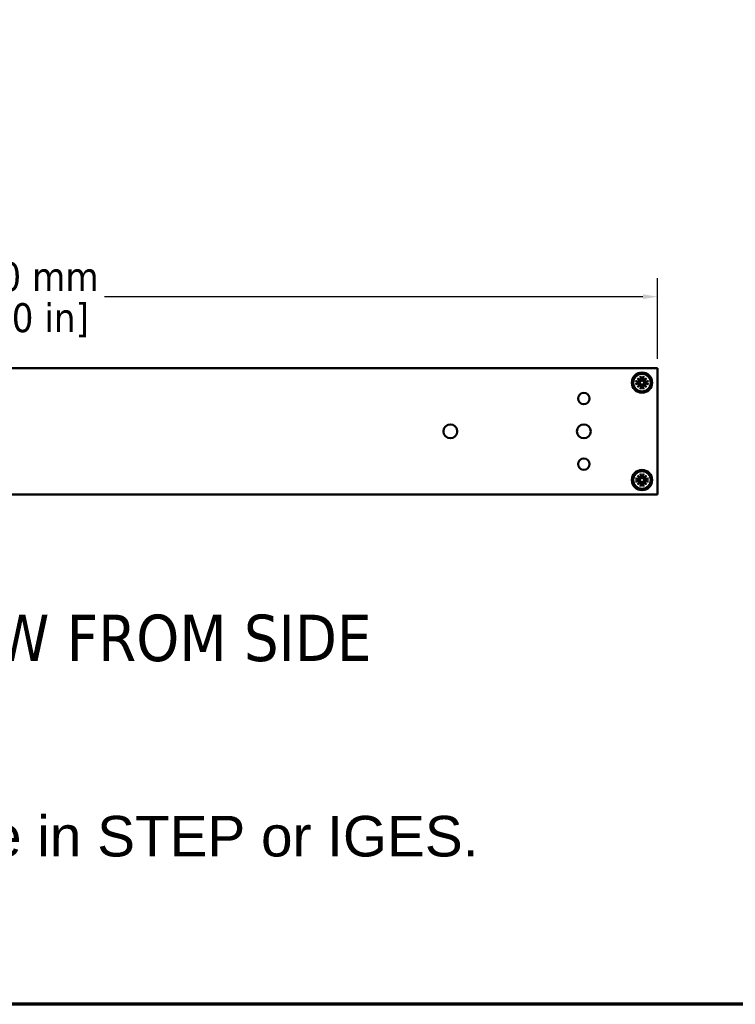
# Model space of a CAD drawing. Header units: millimetres. Extents: x 25 to 1702, y 51 to 1067.
# Tile 7 of 10: x 961 to 1208, y 51 to 391. Entities that reach past the tile are written whole.
import ezdxf

# ---------------------------------------------------------------- set-up
doc = ezdxf.new("R2010")
doc.units = ezdxf.units.MM
doc.header["$LTSCALE"] = 2
for name, color, linetype, lineweight in [('Border (ANSI)', 7, 'Continuous', 70), ('Dimension (ANSI)', 7, 'Continuous', 25), ('Symbol (ANSI)', 7, 'Continuous', 25), ('Visible (ANSI)', 7, 'Continuous', 50)]:
    doc.layers.add(name, color=color, linetype=linetype, lineweight=lineweight)
doc.styles.add('Label Text (ANSI)', font='tahoma.ttf')
doc.styles.add('Note Text (ANSI)', font='tahoma.ttf')
doc.dimstyles.new('Default - mm (ANSI)', dxfattribs={"dimscale": 2, "dimtxt": 5, "dimasz": 2.5, "dimexe": 3.175, "dimexo": 1.6002, "dimgap": 0.8, "dimtad": 0, "dimtih": 1, "dimtoh": 1, "dimrnd": 1e-08, "dimzin": 0, "dimdsep": 46, "dimtxsty": 'Note Text (ANSI)', "dimcen": 0.09, "dimdle": 10, "dimclrd": 256, "dimclre": 256, "dimclrt": 256, "dimadec": 1, "dimazin": 0, "dimtfac": 0.6096, "dimtofl": 0, "dimtmove": 0, "dimatfit": 3, "dimldrblk": 'Filled-1', "dimfxl": 1, "dimtolj": 1, "dimtzin": 0, "dimlwd": -1, "dimlwe": -1, "dimarcsym": 0})

# ---------------------------------------------------------------- blocks, each defined once
blk = doc.blocks.new('*D20')
at = {"layer": 'Defpoints', "color": 0, "transparency": 16777216}
for p in [(1181.35, 294.96), (724.15, 270.34), (1181.35, 270.34)]:
    blk.add_point(p, dxfattribs=at)
at = {"layer": 'Dimension (ANSI)', "transparency": 16777216}
for p, q in [((724.15, 273.54), (724.15, 301.31)), ((1181.35, 273.54), (1181.35, 301.31)), ((729.15, 294.96), (914.87, 294.96)), ((1176.35, 294.96), (990.62, 294.96))]:
    blk.add_line(p, q, dxfattribs=at)
for points in [[(729.15, 295.8), (729.15, 294.13), (724.15, 294.96)], [(1176.35, 295.8), (1176.35, 294.13), (1181.35, 294.96)]]:
    blk.add_solid(points, dxfattribs=at)
at = {"layer": 'Dimension (ANSI)', "transparency": 16777216, "char_height": 10, "attachment_point": 5, "style": 'Note Text (ANSI)'}
for s, insert in [('\\A1; 457.20 mm', (952.75, 301.77)), ('\\A1;[18.000 in]', (952.75, 286.82))]:
    blk.add_mtext(s, dxfattribs=dict(at, insert=insert))
blk = doc.blocks.new('Filled-1')
at = {"color": 0}
for p, q in [((0, 0), (-1, 0.333)), ((-1, 0.333), (-1, -0.333)), ((-1, 0), (0, 0)), ((-1, -0.333), (0, 0))]:
    blk.add_line(p, q, dxfattribs=at)
at = {"color": 0, "flags": 128}
blk.add_lwpolyline([(-1, -0.333), (0, 0), (-1, 0.333), (-1, -0.333)], dxfattribs=at)
at = {"color": 0}
blk.add_solid([(-1, -0.333), (0, 0), (-1, 0.333), (-1, -0.333)], dxfattribs=at)
blk = doc.blocks.new('Borders Default Border')
at = {"layer": 'Border (ANSI)', "flags": 128}
blk.add_lwpolyline([(12.7, 25.4), (12.7, 533.4), (850.9, 533.4), (850.9, 25.4), (12.7, 25.4)], dxfattribs=at)

msp = doc.modelspace()

# ---------------------------------------------------------------- linework, layer by layer
at = {"layer": 'Visible (ANSI)'}
for p, q in [((762.246, 270.342), (1181.346, 270.342)), ((1181.346, 226.654), (1181.346, 270.342)), ((1173.816, 265.846), (1174.992, 265.612)), ((1174.503, 266.809), (1175.483, 265.998)), ((1174.503, 266.809), (1175.306, 266.006)), ((1175.314, 265.829), (1174.503, 266.809)), ((1174.959, 265.447), (1174.811, 265.483)), ((1174.811, 265.118), (1174.959, 265.154)), ((1175.306, 266.006), (1175.498, 265.814)), ((1175.466, 267.496), (1175.701, 266.321)), ((1175.829, 266.501), (1175.866, 266.354)), ((1176.158, 266.354), (1176.195, 266.501)), ((1176.558, 267.496), (1176.323, 266.321)), ((1176.718, 266.006), (1176.526, 265.814)), ((1176.541, 265.998), (1177.521, 266.809)), ((1177.521, 266.809), (1176.71, 265.829)), ((1177.521, 266.809), (1176.718, 266.006)), ((1178.208, 265.846), (1177.032, 265.612)), ((1177.213, 265.483), (1177.065, 265.447)), ((1177.065, 265.154), (1177.213, 265.118)), ((1173.816, 264.754), (1174.992, 264.989)), ((1174.503, 263.792), (1175.314, 264.772)), ((1175.483, 264.603), (1174.503, 263.792)), ((1174.503, 263.792), (1175.306, 264.595)), ((1175.306, 264.595), (1175.498, 264.787)), ((1175.466, 263.105), (1175.701, 264.28)), ((1175.866, 264.247), (1175.829, 264.1)), ((1176.195, 264.1), (1176.158, 264.247)), ((1176.558, 263.105), (1176.323, 264.28)), ((1176.718, 264.595), (1176.526, 264.787)), ((1177.521, 263.792), (1176.541, 264.603)), ((1176.71, 264.772), (1177.521, 263.792)), ((1177.521, 263.792), (1176.718, 264.595)), ((1178.208, 264.754), (1177.032, 264.989)), ((1173.816, 232.242), (1174.992, 232.008)), ((1173.816, 231.15), (1174.992, 231.385)), ((1174.503, 233.205), (1175.483, 232.394)), ((1174.503, 233.205), (1175.306, 232.402)), ((1175.314, 232.225), (1174.503, 233.205)), ((1174.503, 230.188), (1175.314, 231.168)), ((1174.959, 231.843), (1174.811, 231.879)), ((1174.811, 231.514), (1174.959, 231.55)), ((1175.306, 232.402), (1175.498, 232.21)), ((1175.306, 230.991), (1175.498, 231.183)), ((1175.466, 233.892), (1175.701, 232.717)), ((1175.829, 232.897), (1175.866, 232.75)), ((1176.158, 232.75), (1176.195, 232.897)), ((1176.558, 233.892), (1176.323, 232.717)), ((1176.718, 232.402), (1176.526, 232.21)), ((1176.718, 230.991), (1176.526, 231.183)), ((1176.541, 232.394), (1177.521, 233.205)), ((1177.521, 233.205), (1176.71, 232.225)), ((1176.71, 231.168), (1177.521, 230.188)), ((1177.521, 233.205), (1176.718, 232.402)), ((1178.208, 232.242), (1177.032, 232.008)), ((1178.208, 231.15), (1177.032, 231.385)), ((1177.213, 231.879), (1177.065, 231.843)), ((1177.065, 231.55), (1177.213, 231.514)), ((1175.483, 230.999), (1174.503, 230.188)), ((1174.503, 230.188), (1175.306, 230.991)), ((1175.466, 229.501), (1175.701, 230.676)), ((1175.866, 230.643), (1175.829, 230.496)), ((1176.195, 230.496), (1176.158, 230.643)), ((1176.558, 229.501), (1176.323, 230.676)), ((1177.521, 230.188), (1176.541, 230.999)), ((1177.521, 230.188), (1176.718, 230.991)), ((762.246, 226.654), (1181.346, 226.654))]:
    msp.add_line(p, q, dxfattribs=at)
at = {"layer": 'Visible (ANSI)', "flags": 128}
for points in [[(1173.816, 265.846), (1173.825, 265.845), (1173.835, 265.843), (1173.844, 265.841), (1173.854, 265.839), (1173.863, 265.837), (1173.872, 265.834), (1173.881, 265.832), (1173.89, 265.83), (1173.898, 265.828), (1173.906, 265.826), (1173.915, 265.824), (1173.923, 265.822), (1173.931, 265.82), (1173.939, 265.818), (1173.946, 265.816), (1173.953, 265.814), (1173.959, 265.812), (1173.966, 265.811), (1173.972, 265.809), (1173.977, 265.807), (1173.983, 265.805), (1173.988, 265.803), (1173.993, 265.802), (1173.997, 265.8)], [(1174.811, 265.483), (1174.785, 265.493), (1174.758, 265.504), (1174.73, 265.514), (1174.702, 265.525), (1174.674, 265.536), (1174.645, 265.548), (1174.615, 265.559), (1174.584, 265.571), (1174.553, 265.583), (1174.522, 265.596), (1174.489, 265.608), (1174.456, 265.621), (1174.423, 265.634), (1174.388, 265.647), (1174.353, 265.661), (1174.317, 265.675), (1174.28, 265.69), (1174.243, 265.704), (1174.204, 265.719), (1174.165, 265.735), (1174.124, 265.75), (1174.083, 265.767), (1174.04, 265.783), (1173.997, 265.8)], [(1173.997, 264.801), (1174.04, 264.818), (1174.083, 264.834), (1174.124, 264.85), (1174.165, 264.866), (1174.204, 264.882), (1174.243, 264.897), (1174.28, 264.911), (1174.317, 264.926), (1174.353, 264.94), (1174.388, 264.953), (1174.423, 264.967), (1174.456, 264.98), (1174.489, 264.993), (1174.522, 265.005), (1174.553, 265.018), (1174.584, 265.03), (1174.615, 265.041), (1174.645, 265.053), (1174.674, 265.064), (1174.702, 265.075), (1174.73, 265.086), (1174.758, 265.097), (1174.785, 265.107), (1174.811, 265.118)], [(1175.498, 265.814), (1175.493, 265.783), (1175.486, 265.751), (1175.476, 265.72), (1175.464, 265.69), (1175.45, 265.661), (1175.434, 265.633), (1175.416, 265.607), (1175.395, 265.582), (1175.373, 265.558), (1175.349, 265.536), (1175.324, 265.516), (1175.298, 265.499), (1175.272, 265.484), (1175.245, 265.471), (1175.218, 265.46), (1175.189, 265.451), (1175.16, 265.444), (1175.13, 265.438), (1175.101, 265.435), (1175.071, 265.433), (1175.042, 265.434), (1175.014, 265.436), (1174.986, 265.441), (1174.959, 265.447)], [(1174.959, 265.154), (1174.986, 265.16), (1175.014, 265.164), (1175.042, 265.167), (1175.071, 265.167), (1175.101, 265.166), (1175.13, 265.163), (1175.16, 265.157), (1175.189, 265.15), (1175.218, 265.141), (1175.245, 265.129), (1175.272, 265.117), (1175.298, 265.102), (1175.324, 265.084), (1175.349, 265.065), (1175.373, 265.043), (1175.395, 265.019), (1175.416, 264.994), (1175.434, 264.967), (1175.45, 264.94), (1175.464, 264.911), (1175.476, 264.881), (1175.486, 264.85), (1175.493, 264.818), (1175.498, 264.787)], [(1175.512, 267.316), (1175.511, 267.32), (1175.509, 267.325), (1175.507, 267.33), (1175.506, 267.335), (1175.504, 267.341), (1175.502, 267.347), (1175.5, 267.353), (1175.498, 267.359), (1175.496, 267.366), (1175.494, 267.374), (1175.492, 267.382), (1175.49, 267.39), (1175.488, 267.398), (1175.486, 267.406), (1175.484, 267.414), (1175.482, 267.422), (1175.48, 267.431), (1175.478, 267.44), (1175.476, 267.449), (1175.474, 267.459), (1175.472, 267.468), (1175.47, 267.478), (1175.468, 267.487), (1175.466, 267.496)], [(1175.866, 266.354), (1175.872, 266.326), (1175.876, 266.299), (1175.878, 266.271), (1175.879, 266.242), (1175.878, 266.212), (1175.874, 266.182), (1175.869, 266.152), (1175.861, 266.123), (1175.852, 266.095), (1175.841, 266.067), (1175.828, 266.041), (1175.813, 266.015), (1175.796, 265.989), (1175.776, 265.964), (1175.754, 265.939), (1175.731, 265.917), (1175.705, 265.896), (1175.679, 265.878), (1175.652, 265.862), (1175.623, 265.848), (1175.593, 265.836), (1175.561, 265.826), (1175.53, 265.819), (1175.498, 265.814)], [(1175.512, 267.315), (1175.529, 267.272), (1175.546, 267.23), (1175.562, 267.188), (1175.578, 267.148), (1175.593, 267.108), (1175.608, 267.07), (1175.623, 267.032), (1175.637, 266.995), (1175.651, 266.959), (1175.665, 266.924), (1175.678, 266.89), (1175.692, 266.856), (1175.704, 266.823), (1175.717, 266.791), (1175.729, 266.759), (1175.741, 266.728), (1175.753, 266.698), (1175.765, 266.668), (1175.776, 266.639), (1175.787, 266.61), (1175.798, 266.582), (1175.809, 266.555), (1175.819, 266.528), (1175.829, 266.501)], [(1176.526, 265.814), (1176.494, 265.819), (1176.463, 265.826), (1176.432, 265.836), (1176.401, 265.848), (1176.372, 265.862), (1176.345, 265.878), (1176.319, 265.896), (1176.293, 265.917), (1176.27, 265.939), (1176.248, 265.964), (1176.228, 265.989), (1176.211, 266.015), (1176.196, 266.041), (1176.183, 266.067), (1176.172, 266.095), (1176.163, 266.123), (1176.155, 266.152), (1176.15, 266.182), (1176.146, 266.212), (1176.145, 266.242), (1176.146, 266.271), (1176.148, 266.299), (1176.152, 266.326), (1176.158, 266.354)], [(1176.195, 266.501), (1176.205, 266.528), (1176.215, 266.555), (1176.226, 266.582), (1176.237, 266.61), (1176.248, 266.639), (1176.259, 266.668), (1176.271, 266.698), (1176.283, 266.728), (1176.295, 266.759), (1176.307, 266.791), (1176.32, 266.823), (1176.333, 266.856), (1176.346, 266.89), (1176.359, 266.924), (1176.373, 266.959), (1176.387, 266.995), (1176.401, 267.032), (1176.416, 267.07), (1176.431, 267.108), (1176.446, 267.148), (1176.462, 267.188), (1176.478, 267.23), (1176.495, 267.272), (1176.512, 267.315)], [(1176.558, 267.496), (1176.556, 267.487), (1176.554, 267.478), (1176.552, 267.468), (1176.55, 267.459), (1176.548, 267.449), (1176.546, 267.44), (1176.544, 267.431), (1176.542, 267.422), (1176.54, 267.414), (1176.538, 267.406), (1176.536, 267.398), (1176.534, 267.39), (1176.532, 267.382), (1176.53, 267.374), (1176.528, 267.366), (1176.526, 267.359), (1176.524, 267.353), (1176.522, 267.347), (1176.52, 267.341), (1176.519, 267.335), (1176.517, 267.33), (1176.515, 267.325), (1176.513, 267.32), (1176.512, 267.316)], [(1177.065, 265.447), (1177.038, 265.441), (1177.011, 265.436), (1176.982, 265.434), (1176.953, 265.433), (1176.924, 265.435), (1176.894, 265.438), (1176.864, 265.444), (1176.835, 265.451), (1176.806, 265.46), (1176.779, 265.471), (1176.753, 265.484), (1176.726, 265.499), (1176.7, 265.516), (1176.675, 265.536), (1176.651, 265.558), (1176.629, 265.582), (1176.608, 265.607), (1176.59, 265.633), (1176.574, 265.661), (1176.56, 265.69), (1176.548, 265.72), (1176.538, 265.751), (1176.531, 265.783), (1176.526, 265.814)], [(1176.526, 264.787), (1176.531, 264.818), (1176.538, 264.85), (1176.548, 264.881), (1176.56, 264.911), (1176.574, 264.94), (1176.59, 264.967), (1176.608, 264.994), (1176.629, 265.019), (1176.651, 265.043), (1176.675, 265.065), (1176.7, 265.084), (1176.726, 265.102), (1176.753, 265.117), (1176.779, 265.129), (1176.806, 265.141), (1176.835, 265.15), (1176.864, 265.157), (1176.894, 265.163), (1176.924, 265.166), (1176.953, 265.167), (1176.982, 265.167), (1177.011, 265.164), (1177.038, 265.16), (1177.065, 265.154)], [(1178.027, 265.8), (1177.984, 265.783), (1177.941, 265.767), (1177.9, 265.75), (1177.86, 265.735), (1177.82, 265.719), (1177.782, 265.704), (1177.744, 265.69), (1177.707, 265.675), (1177.671, 265.661), (1177.636, 265.647), (1177.601, 265.634), (1177.568, 265.621), (1177.535, 265.608), (1177.502, 265.596), (1177.471, 265.583), (1177.44, 265.571), (1177.409, 265.559), (1177.38, 265.548), (1177.35, 265.536), (1177.322, 265.525), (1177.294, 265.514), (1177.266, 265.504), (1177.239, 265.493), (1177.213, 265.483)], [(1177.213, 265.118), (1177.239, 265.107), (1177.266, 265.097), (1177.294, 265.086), (1177.322, 265.075), (1177.35, 265.064), (1177.38, 265.053), (1177.409, 265.041), (1177.44, 265.03), (1177.471, 265.018), (1177.502, 265.005), (1177.535, 264.993), (1177.568, 264.98), (1177.601, 264.967), (1177.636, 264.953), (1177.671, 264.94), (1177.707, 264.926), (1177.744, 264.911), (1177.782, 264.897), (1177.82, 264.882), (1177.86, 264.866), (1177.9, 264.85), (1177.941, 264.834), (1177.984, 264.818), (1178.027, 264.801)], [(1178.027, 265.8), (1178.031, 265.802), (1178.036, 265.803), (1178.041, 265.805), (1178.047, 265.807), (1178.053, 265.809), (1178.059, 265.811), (1178.065, 265.812), (1178.071, 265.814), (1178.078, 265.816), (1178.085, 265.818), (1178.093, 265.82), (1178.101, 265.822), (1178.109, 265.824), (1178.118, 265.826), (1178.126, 265.828), (1178.134, 265.83), (1178.143, 265.832), (1178.152, 265.834), (1178.161, 265.837), (1178.17, 265.839), (1178.18, 265.841), (1178.189, 265.843), (1178.199, 265.845), (1178.208, 265.846)], [(1173.997, 264.801), (1173.993, 264.799), (1173.988, 264.797), (1173.983, 264.796), (1173.977, 264.794), (1173.972, 264.792), (1173.966, 264.79), (1173.959, 264.788), (1173.953, 264.787), (1173.946, 264.785), (1173.939, 264.783), (1173.931, 264.781), (1173.923, 264.778), (1173.915, 264.776), (1173.906, 264.774), (1173.898, 264.772), (1173.89, 264.77), (1173.881, 264.768), (1173.872, 264.766), (1173.863, 264.764), (1173.854, 264.762), (1173.844, 264.76), (1173.835, 264.758), (1173.825, 264.756), (1173.816, 264.754)], [(1175.466, 263.105), (1175.468, 263.114), (1175.47, 263.123), (1175.472, 263.133), (1175.474, 263.142), (1175.476, 263.151), (1175.478, 263.161), (1175.48, 263.17), (1175.482, 263.178), (1175.484, 263.187), (1175.486, 263.195), (1175.488, 263.203), (1175.49, 263.211), (1175.492, 263.219), (1175.494, 263.227), (1175.496, 263.234), (1175.498, 263.241), (1175.5, 263.248), (1175.502, 263.254), (1175.504, 263.26), (1175.506, 263.266), (1175.507, 263.271), (1175.509, 263.276), (1175.511, 263.281), (1175.512, 263.285)], [(1175.498, 264.787), (1175.53, 264.782), (1175.561, 264.774), (1175.593, 264.765), (1175.623, 264.753), (1175.652, 264.738), (1175.679, 264.723), (1175.705, 264.704), (1175.731, 264.684), (1175.754, 264.661), (1175.776, 264.637), (1175.796, 264.612), (1175.813, 264.586), (1175.828, 264.56), (1175.841, 264.534), (1175.852, 264.506), (1175.861, 264.478), (1175.869, 264.448), (1175.874, 264.419), (1175.878, 264.389), (1175.879, 264.359), (1175.878, 264.33), (1175.876, 264.302), (1175.872, 264.274), (1175.866, 264.247)], [(1175.829, 264.1), (1175.819, 264.073), (1175.809, 264.046), (1175.798, 264.019), (1175.787, 263.991), (1175.776, 263.962), (1175.765, 263.933), (1175.753, 263.903), (1175.741, 263.873), (1175.729, 263.842), (1175.717, 263.81), (1175.704, 263.778), (1175.692, 263.745), (1175.678, 263.711), (1175.665, 263.677), (1175.651, 263.641), (1175.637, 263.605), (1175.623, 263.569), (1175.608, 263.531), (1175.593, 263.492), (1175.578, 263.453), (1175.562, 263.413), (1175.546, 263.371), (1175.529, 263.329), (1175.512, 263.285)], [(1176.158, 264.247), (1176.152, 264.274), (1176.148, 264.302), (1176.146, 264.33), (1176.145, 264.359), (1176.146, 264.389), (1176.15, 264.419), (1176.155, 264.448), (1176.163, 264.478), (1176.172, 264.506), (1176.183, 264.534), (1176.196, 264.56), (1176.211, 264.586), (1176.228, 264.612), (1176.248, 264.637), (1176.27, 264.661), (1176.293, 264.684), (1176.319, 264.704), (1176.345, 264.723), (1176.372, 264.738), (1176.401, 264.753), (1176.432, 264.765), (1176.463, 264.774), (1176.494, 264.782), (1176.526, 264.787)], [(1176.512, 263.285), (1176.495, 263.329), (1176.478, 263.371), (1176.462, 263.413), (1176.446, 263.453), (1176.431, 263.492), (1176.416, 263.531), (1176.401, 263.569), (1176.387, 263.605), (1176.373, 263.641), (1176.359, 263.677), (1176.346, 263.711), (1176.333, 263.745), (1176.32, 263.778), (1176.307, 263.81), (1176.295, 263.842), (1176.283, 263.873), (1176.271, 263.903), (1176.259, 263.933), (1176.248, 263.962), (1176.237, 263.991), (1176.226, 264.019), (1176.215, 264.046), (1176.205, 264.073), (1176.195, 264.1)], [(1176.512, 263.285), (1176.513, 263.281), (1176.515, 263.276), (1176.517, 263.271), (1176.519, 263.266), (1176.52, 263.26), (1176.522, 263.254), (1176.524, 263.248), (1176.526, 263.241), (1176.528, 263.234), (1176.53, 263.227), (1176.532, 263.219), (1176.534, 263.211), (1176.536, 263.203), (1176.538, 263.195), (1176.54, 263.187), (1176.542, 263.178), (1176.544, 263.17), (1176.546, 263.161), (1176.548, 263.151), (1176.55, 263.142), (1176.552, 263.133), (1176.554, 263.123), (1176.556, 263.114), (1176.558, 263.105)], [(1178.208, 264.754), (1178.199, 264.756), (1178.189, 264.758), (1178.18, 264.76), (1178.17, 264.762), (1178.161, 264.764), (1178.152, 264.766), (1178.143, 264.768), (1178.134, 264.77), (1178.126, 264.772), (1178.118, 264.774), (1178.109, 264.776), (1178.101, 264.778), (1178.093, 264.781), (1178.085, 264.783), (1178.078, 264.785), (1178.071, 264.787), (1178.065, 264.788), (1178.059, 264.79), (1178.053, 264.792), (1178.047, 264.794), (1178.041, 264.796), (1178.036, 264.797), (1178.031, 264.799), (1178.027, 264.801)], [(1173.816, 232.242), (1173.825, 232.241), (1173.835, 232.239), (1173.844, 232.237), (1173.854, 232.235), (1173.863, 232.233), (1173.872, 232.23), (1173.881, 232.228), (1173.89, 232.226), (1173.898, 232.224), (1173.906, 232.222), (1173.915, 232.22), (1173.923, 232.218), (1173.931, 232.216), (1173.939, 232.214), (1173.946, 232.212), (1173.953, 232.21), (1173.959, 232.208), (1173.966, 232.207), (1173.972, 232.205), (1173.977, 232.203), (1173.983, 232.201), (1173.988, 232.199), (1173.993, 232.198), (1173.997, 232.196)], [(1173.997, 231.197), (1173.993, 231.195), (1173.988, 231.193), (1173.983, 231.192), (1173.977, 231.19), (1173.972, 231.188), (1173.966, 231.186), (1173.959, 231.184), (1173.953, 231.183), (1173.946, 231.181), (1173.939, 231.179), (1173.931, 231.177), (1173.923, 231.174), (1173.915, 231.172), (1173.906, 231.17), (1173.898, 231.168), (1173.89, 231.166), (1173.881, 231.164), (1173.872, 231.162), (1173.863, 231.16), (1173.854, 231.158), (1173.844, 231.156), (1173.835, 231.154), (1173.825, 231.152), (1173.816, 231.15)], [(1174.811, 231.879), (1174.785, 231.889), (1174.758, 231.9), (1174.73, 231.91), (1174.702, 231.921), (1174.674, 231.932), (1174.645, 231.944), (1174.615, 231.955), (1174.584, 231.967), (1174.553, 231.979), (1174.522, 231.992), (1174.489, 232.004), (1174.456, 232.017), (1174.423, 232.03), (1174.388, 232.043), (1174.353, 232.057), (1174.317, 232.071), (1174.28, 232.086), (1174.243, 232.1), (1174.204, 232.115), (1174.165, 232.131), (1174.124, 232.146), (1174.083, 232.163), (1174.04, 232.179), (1173.997, 232.196)], [(1173.997, 231.197), (1174.04, 231.214), (1174.083, 231.23), (1174.124, 231.246), (1174.165, 231.262), (1174.204, 231.278), (1174.243, 231.293), (1174.28, 231.307), (1174.317, 231.322), (1174.353, 231.336), (1174.388, 231.349), (1174.423, 231.363), (1174.456, 231.376), (1174.489, 231.389), (1174.522, 231.401), (1174.553, 231.414), (1174.584, 231.426), (1174.615, 231.437), (1174.645, 231.449), (1174.674, 231.46), (1174.702, 231.471), (1174.73, 231.482), (1174.758, 231.493), (1174.785, 231.503), (1174.811, 231.514)], [(1175.498, 232.21), (1175.493, 232.179), (1175.486, 232.147), (1175.476, 232.116), (1175.464, 232.086), (1175.45, 232.057), (1175.434, 232.029), (1175.416, 232.003), (1175.395, 231.978), (1175.373, 231.954), (1175.349, 231.932), (1175.324, 231.912), (1175.298, 231.895), (1175.272, 231.88), (1175.245, 231.867), (1175.218, 231.856), (1175.189, 231.847), (1175.16, 231.84), (1175.13, 231.834), (1175.101, 231.831), (1175.071, 231.829), (1175.042, 231.83), (1175.014, 231.832), (1174.986, 231.837), (1174.959, 231.843)], [(1174.959, 231.55), (1174.986, 231.556), (1175.014, 231.56), (1175.042, 231.563), (1175.071, 231.563), (1175.101, 231.562), (1175.13, 231.559), (1175.16, 231.553), (1175.189, 231.546), (1175.218, 231.537), (1175.245, 231.525), (1175.272, 231.513), (1175.298, 231.498), (1175.324, 231.48), (1175.349, 231.461), (1175.373, 231.439), (1175.395, 231.415), (1175.416, 231.39), (1175.434, 231.363), (1175.45, 231.336), (1175.464, 231.307), (1175.476, 231.277), (1175.486, 231.246), (1175.493, 231.214), (1175.498, 231.183)], [(1175.512, 233.712), (1175.511, 233.716), (1175.509, 233.721), (1175.507, 233.726), (1175.506, 233.731), (1175.504, 233.737), (1175.502, 233.743), (1175.5, 233.749), (1175.498, 233.755), (1175.496, 233.762), (1175.494, 233.77), (1175.492, 233.778), (1175.49, 233.786), (1175.488, 233.794), (1175.486, 233.802), (1175.484, 233.81), (1175.482, 233.818), (1175.48, 233.827), (1175.478, 233.836), (1175.476, 233.845), (1175.474, 233.855), (1175.472, 233.864), (1175.47, 233.874), (1175.468, 233.883), (1175.466, 233.892)], [(1175.866, 232.75), (1175.872, 232.722), (1175.876, 232.695), (1175.878, 232.667), (1175.879, 232.638), (1175.878, 232.608), (1175.874, 232.578), (1175.869, 232.548), (1175.861, 232.519), (1175.852, 232.491), (1175.841, 232.463), (1175.828, 232.437), (1175.813, 232.411), (1175.796, 232.385), (1175.776, 232.36), (1175.754, 232.335), (1175.731, 232.313), (1175.705, 232.292), (1175.679, 232.274), (1175.652, 232.258), (1175.623, 232.244), (1175.593, 232.232), (1175.561, 232.222), (1175.53, 232.215), (1175.498, 232.21)], [(1175.498, 231.183), (1175.53, 231.178), (1175.561, 231.17), (1175.593, 231.161), (1175.623, 231.149), (1175.652, 231.134), (1175.679, 231.119), (1175.705, 231.1), (1175.731, 231.08), (1175.754, 231.057), (1175.776, 231.033), (1175.796, 231.008), (1175.813, 230.982), (1175.828, 230.956), (1175.841, 230.93), (1175.852, 230.902), (1175.861, 230.874), (1175.869, 230.844), (1175.874, 230.815), (1175.878, 230.785), (1175.879, 230.755), (1175.878, 230.726), (1175.876, 230.698), (1175.872, 230.67), (1175.866, 230.643)], [(1175.512, 233.711), (1175.529, 233.668), (1175.546, 233.626), (1175.562, 233.584), (1175.578, 233.544), (1175.593, 233.504), (1175.608, 233.466), (1175.623, 233.428), (1175.637, 233.391), (1175.651, 233.355), (1175.665, 233.32), (1175.678, 233.286), (1175.692, 233.252), (1175.704, 233.219), (1175.717, 233.187), (1175.729, 233.155), (1175.741, 233.124), (1175.753, 233.094), (1175.765, 233.064), (1175.776, 233.035), (1175.787, 233.006), (1175.798, 232.978), (1175.809, 232.951), (1175.819, 232.924), (1175.829, 232.897)], [(1176.526, 232.21), (1176.494, 232.215), (1176.463, 232.222), (1176.432, 232.232), (1176.401, 232.244), (1176.372, 232.258), (1176.345, 232.274), (1176.319, 232.292), (1176.293, 232.313), (1176.27, 232.335), (1176.248, 232.36), (1176.228, 232.385), (1176.211, 232.411), (1176.196, 232.437), (1176.183, 232.463), (1176.172, 232.491), (1176.163, 232.519), (1176.155, 232.548), (1176.15, 232.578), (1176.146, 232.608), (1176.145, 232.638), (1176.146, 232.667), (1176.148, 232.695), (1176.152, 232.722), (1176.158, 232.75)], [(1176.158, 230.643), (1176.152, 230.67), (1176.148, 230.698), (1176.146, 230.726), (1176.145, 230.755), (1176.146, 230.785), (1176.15, 230.815), (1176.155, 230.844), (1176.163, 230.874), (1176.172, 230.902), (1176.183, 230.93), (1176.196, 230.956), (1176.211, 230.982), (1176.228, 231.008), (1176.248, 231.033), (1176.27, 231.057), (1176.293, 231.08), (1176.319, 231.1), (1176.345, 231.119), (1176.372, 231.134), (1176.401, 231.149), (1176.432, 231.161), (1176.463, 231.17), (1176.494, 231.178), (1176.526, 231.183)], [(1176.195, 232.897), (1176.205, 232.924), (1176.215, 232.951), (1176.226, 232.978), (1176.237, 233.006), (1176.248, 233.035), (1176.259, 233.064), (1176.271, 233.094), (1176.283, 233.124), (1176.295, 233.155), (1176.307, 233.187), (1176.32, 233.219), (1176.333, 233.252), (1176.346, 233.286), (1176.359, 233.32), (1176.373, 233.355), (1176.387, 233.391), (1176.401, 233.428), (1176.416, 233.466), (1176.431, 233.504), (1176.446, 233.544), (1176.462, 233.584), (1176.478, 233.626), (1176.495, 233.668), (1176.512, 233.711)], [(1176.558, 233.892), (1176.556, 233.883), (1176.554, 233.874), (1176.552, 233.864), (1176.55, 233.855), (1176.548, 233.845), (1176.546, 233.836), (1176.544, 233.827), (1176.542, 233.818), (1176.54, 233.81), (1176.538, 233.802), (1176.536, 233.794), (1176.534, 233.786), (1176.532, 233.778), (1176.53, 233.77), (1176.528, 233.762), (1176.526, 233.755), (1176.524, 233.749), (1176.522, 233.743), (1176.52, 233.737), (1176.519, 233.731), (1176.517, 233.726), (1176.515, 233.721), (1176.513, 233.716), (1176.512, 233.712)], [(1177.065, 231.843), (1177.038, 231.837), (1177.011, 231.832), (1176.982, 231.83), (1176.953, 231.829), (1176.924, 231.831), (1176.894, 231.834), (1176.864, 231.84), (1176.835, 231.847), (1176.806, 231.856), (1176.779, 231.867), (1176.753, 231.88), (1176.726, 231.895), (1176.7, 231.912), (1176.675, 231.932), (1176.651, 231.954), (1176.629, 231.978), (1176.608, 232.003), (1176.59, 232.029), (1176.574, 232.057), (1176.56, 232.086), (1176.548, 232.116), (1176.538, 232.147), (1176.531, 232.179), (1176.526, 232.21)], [(1176.526, 231.183), (1176.531, 231.214), (1176.538, 231.246), (1176.548, 231.277), (1176.56, 231.307), (1176.574, 231.336), (1176.59, 231.363), (1176.608, 231.39), (1176.629, 231.415), (1176.651, 231.439), (1176.675, 231.461), (1176.7, 231.48), (1176.726, 231.498), (1176.753, 231.513), (1176.779, 231.525), (1176.806, 231.537), (1176.835, 231.546), (1176.864, 231.553), (1176.894, 231.559), (1176.924, 231.562), (1176.953, 231.563), (1176.982, 231.563), (1177.011, 231.56), (1177.038, 231.556), (1177.065, 231.55)], [(1178.027, 232.196), (1177.984, 232.179), (1177.941, 232.163), (1177.9, 232.146), (1177.86, 232.131), (1177.82, 232.115), (1177.782, 232.1), (1177.744, 232.086), (1177.707, 232.071), (1177.671, 232.057), (1177.636, 232.043), (1177.601, 232.03), (1177.568, 232.017), (1177.535, 232.004), (1177.502, 231.992), (1177.471, 231.979), (1177.44, 231.967), (1177.409, 231.955), (1177.38, 231.944), (1177.35, 231.932), (1177.322, 231.921), (1177.294, 231.91), (1177.266, 231.9), (1177.239, 231.889), (1177.213, 231.879)], [(1177.213, 231.514), (1177.239, 231.503), (1177.266, 231.493), (1177.294, 231.482), (1177.322, 231.471), (1177.35, 231.46), (1177.38, 231.449), (1177.409, 231.437), (1177.44, 231.426), (1177.471, 231.414), (1177.502, 231.401), (1177.535, 231.389), (1177.568, 231.376), (1177.601, 231.363), (1177.636, 231.349), (1177.671, 231.336), (1177.707, 231.322), (1177.744, 231.307), (1177.782, 231.293), (1177.82, 231.278), (1177.86, 231.262), (1177.9, 231.246), (1177.941, 231.23), (1177.984, 231.214), (1178.027, 231.197)], [(1178.027, 232.196), (1178.031, 232.198), (1178.036, 232.199), (1178.041, 232.201), (1178.047, 232.203), (1178.053, 232.205), (1178.059, 232.207), (1178.065, 232.208), (1178.071, 232.21), (1178.078, 232.212), (1178.085, 232.214), (1178.093, 232.216), (1178.101, 232.218), (1178.109, 232.22), (1178.118, 232.222), (1178.126, 232.224), (1178.134, 232.226), (1178.143, 232.228), (1178.152, 232.23), (1178.161, 232.233), (1178.17, 232.235), (1178.18, 232.237), (1178.189, 232.239), (1178.199, 232.241), (1178.208, 232.242)], [(1178.208, 231.15), (1178.199, 231.152), (1178.189, 231.154), (1178.18, 231.156), (1178.17, 231.158), (1178.161, 231.16), (1178.152, 231.162), (1178.143, 231.164), (1178.134, 231.166), (1178.126, 231.168), (1178.118, 231.17), (1178.109, 231.172), (1178.101, 231.174), (1178.093, 231.177), (1178.085, 231.179), (1178.078, 231.181), (1178.071, 231.183), (1178.065, 231.184), (1178.059, 231.186), (1178.053, 231.188), (1178.047, 231.19), (1178.041, 231.192), (1178.036, 231.193), (1178.031, 231.195), (1178.027, 231.197)], [(1175.466, 229.501), (1175.468, 229.51), (1175.47, 229.519), (1175.472, 229.529), (1175.474, 229.538), (1175.476, 229.547), (1175.478, 229.557), (1175.48, 229.566), (1175.482, 229.574), (1175.484, 229.583), (1175.486, 229.591), (1175.488, 229.599), (1175.49, 229.607), (1175.492, 229.615), (1175.494, 229.623), (1175.496, 229.63), (1175.498, 229.637), (1175.5, 229.644), (1175.502, 229.65), (1175.504, 229.656), (1175.506, 229.662), (1175.507, 229.667), (1175.509, 229.672), (1175.511, 229.677), (1175.512, 229.681)], [(1175.829, 230.496), (1175.819, 230.469), (1175.809, 230.442), (1175.798, 230.415), (1175.787, 230.387), (1175.776, 230.358), (1175.765, 230.329), (1175.753, 230.299), (1175.741, 230.269), (1175.729, 230.238), (1175.717, 230.206), (1175.704, 230.174), (1175.692, 230.141), (1175.678, 230.107), (1175.665, 230.073), (1175.651, 230.037), (1175.637, 230.001), (1175.623, 229.965), (1175.608, 229.927), (1175.593, 229.888), (1175.578, 229.849), (1175.562, 229.809), (1175.546, 229.767), (1175.529, 229.725), (1175.512, 229.681)], [(1176.512, 229.681), (1176.495, 229.725), (1176.478, 229.767), (1176.462, 229.809), (1176.446, 229.849), (1176.431, 229.888), (1176.416, 229.927), (1176.401, 229.965), (1176.387, 230.001), (1176.373, 230.037), (1176.359, 230.073), (1176.346, 230.107), (1176.333, 230.141), (1176.32, 230.174), (1176.307, 230.206), (1176.295, 230.238), (1176.283, 230.269), (1176.271, 230.299), (1176.259, 230.329), (1176.248, 230.358), (1176.237, 230.387), (1176.226, 230.415), (1176.215, 230.442), (1176.205, 230.469), (1176.195, 230.496)], [(1176.512, 229.681), (1176.513, 229.677), (1176.515, 229.672), (1176.517, 229.667), (1176.519, 229.662), (1176.52, 229.656), (1176.522, 229.65), (1176.524, 229.644), (1176.526, 229.637), (1176.528, 229.63), (1176.53, 229.623), (1176.532, 229.615), (1176.534, 229.607), (1176.536, 229.599), (1176.538, 229.591), (1176.54, 229.583), (1176.542, 229.574), (1176.544, 229.566), (1176.546, 229.557), (1176.548, 229.547), (1176.55, 229.538), (1176.552, 229.529), (1176.554, 229.519), (1176.556, 229.51), (1176.558, 229.501)]]:
    msp.add_lwpolyline(points, dxfattribs=at)
at = {"layer": 'Visible (ANSI)'}
for centre, radius in [((1176.012, 265.3), 3.5), ((1176.012, 265.3), 3.023), ((1155.946, 259.798), 1.981), ((1109.921, 248.498), 2.388), ((1155.959, 248.498), 2.388), ((1155.946, 237.198), 1.981), ((1176.012, 231.696), 3.5), ((1176.012, 231.696), 3.023)]:
    msp.add_circle(centre, radius, dxfattribs=at)
for centre, radius, start, end in [((1176.012, 265.3), 1.214, 171.34792, 188.65208), ((1175.045, 265.88), 0.274, 258.69975, 349.27626), ((1175.045, 264.721), 0.274, 10.72374, 101.30025), ((1175.432, 266.267), 0.274, 280.72374, 11.30025), ((1176.012, 265.3), 1.214, 81.34792, 98.65208), ((1176.592, 266.267), 0.274, 168.69975, 259.27626), ((1176.979, 265.88), 0.274, 190.72374, 281.30025), ((1176.979, 264.721), 0.274, 78.69975, 169.27626), ((1176.012, 265.3), 1.214, 351.34792, 8.65208), ((1175.432, 264.334), 0.274, 348.69975, 79.27626), ((1176.012, 265.3), 1.214, 261.34792, 278.65208), ((1176.592, 264.334), 0.274, 100.72374, 191.30025), ((1176.012, 231.696), 1.214, 171.34792, 188.65208), ((1175.045, 232.276), 0.274, 258.69975, 349.27626), ((1175.045, 231.117), 0.274, 10.72374, 101.30025), ((1175.432, 232.663), 0.274, 280.72374, 11.30025), ((1176.012, 231.696), 1.214, 81.34792, 98.65208), ((1176.592, 232.663), 0.274, 168.69975, 259.27626), ((1176.979, 232.276), 0.274, 190.72374, 281.30025), ((1176.979, 231.117), 0.274, 78.69975, 169.27626), ((1176.012, 231.696), 1.214, 351.34792, 8.65208), ((1175.432, 230.73), 0.274, 348.69975, 79.27626), ((1176.012, 231.696), 1.214, 261.34792, 278.65208), ((1176.592, 230.73), 0.274, 100.72374, 191.30025)]:
    msp.add_arc(centre, radius, start, end, dxfattribs=at)
for centre, major_axis, start_param, end_param in [((1175.408, 266.238), (0.161, 0.195), 3.4224346, 4.1431636), ((1175.075, 265.904), (0.195, 0.161), 5.2816144, 6.0023434), ((1176.616, 266.238), (0.161, -0.195), 5.2816144, 6.0023434), ((1176.949, 265.904), (0.195, -0.161), 3.4224346, 4.1431636), ((1175.075, 264.696), (-0.195, 0.161), 3.4224346, 4.1431636), ((1175.408, 264.363), (-0.161, 0.195), 5.2816144, 6.0023434), ((1176.616, 264.363), (-0.161, -0.195), 3.4224346, 4.1431636), ((1176.949, 264.696), (-0.195, -0.161), 5.2816144, 6.0023434), ((1175.408, 232.634), (0.161, 0.195), 3.4224346, 4.1431636), ((1175.075, 232.3), (0.195, 0.161), 5.2816144, 6.0023434), ((1175.075, 231.092), (-0.195, 0.161), 3.4224346, 4.1431636), ((1175.408, 230.759), (-0.161, 0.195), 5.2816144, 6.0023434), ((1176.616, 232.634), (0.161, -0.195), 5.2816144, 6.0023434), ((1176.616, 230.759), (-0.161, -0.195), 3.4224346, 4.1431636), ((1176.949, 232.3), (0.195, -0.161), 3.4224346, 4.1431636), ((1176.949, 231.092), (-0.195, -0.161), 5.2816144, 6.0023434)]:
    msp.add_ellipse(centre, major_axis=major_axis, ratio=0.9884519, start_param=start_param, end_param=end_param, dxfattribs=at)

# ---------------------------------------------------------------- block references
at = {"xscale": 2, "yscale": 2, "zscale": 2}
msp.add_blockref('Borders Default Border', (0, 0), dxfattribs=at)

# ---------------------------------------------------------------- texts
at = {"layer": 'Symbol (ANSI)', "insert": (803.652, 168.931), "char_height": 16, "attachment_point": 7, "style": 'Label Text (ANSI)'}
msp.add_mtext('ASSEMBLY - VIEW FROM SIDE', dxfattribs=at)
at = {"layer": 'Symbol (ANSI)', "color": 5, "true_color": 0x0000ff, "insert": (619.608, 130.496), "char_height": 14, "width": 714.63836, "attachment_point": 1, "line_spacing_factor": 0.629481, "style": 'Note Text (ANSI)'}
msp.add_mtext('{\\fArial|b0|i0|c0|p34;\\H1x;\\PSolid models of this enclosure available in STEP or IGES.}', dxfattribs=at)

# ---------------------------------------------------------------- dimensions: what is measured, and where the dimension line sits
at = {"layer": 'Dimension (ANSI)'}
dim = msp.add_linear_dim(base=(1181.346, 294.964), p1=(724.146, 270.342), p2=(1181.346, 270.342), text=' <> mm\\X[18.000 in]', dimstyle='Default - mm (ANSI)', override={"dimgap": 0.8, "dimtih": 0, "dimtoh": 0, "dimdec": 2, "dimpost": '', "dimtol": 0, "dimlim": 0, "dimtp": 0, "dimtm": 0, "dimtdec": 2, "dimatfit": 1}, dxfattribs=at)
dim.commit()
dim.dimension.update_dxf_attribs({"geometry": '*D20', "text_midpoint": (952.746, 294.964), "dimtype": 160})

doc.saveas('drawing.dxf')
